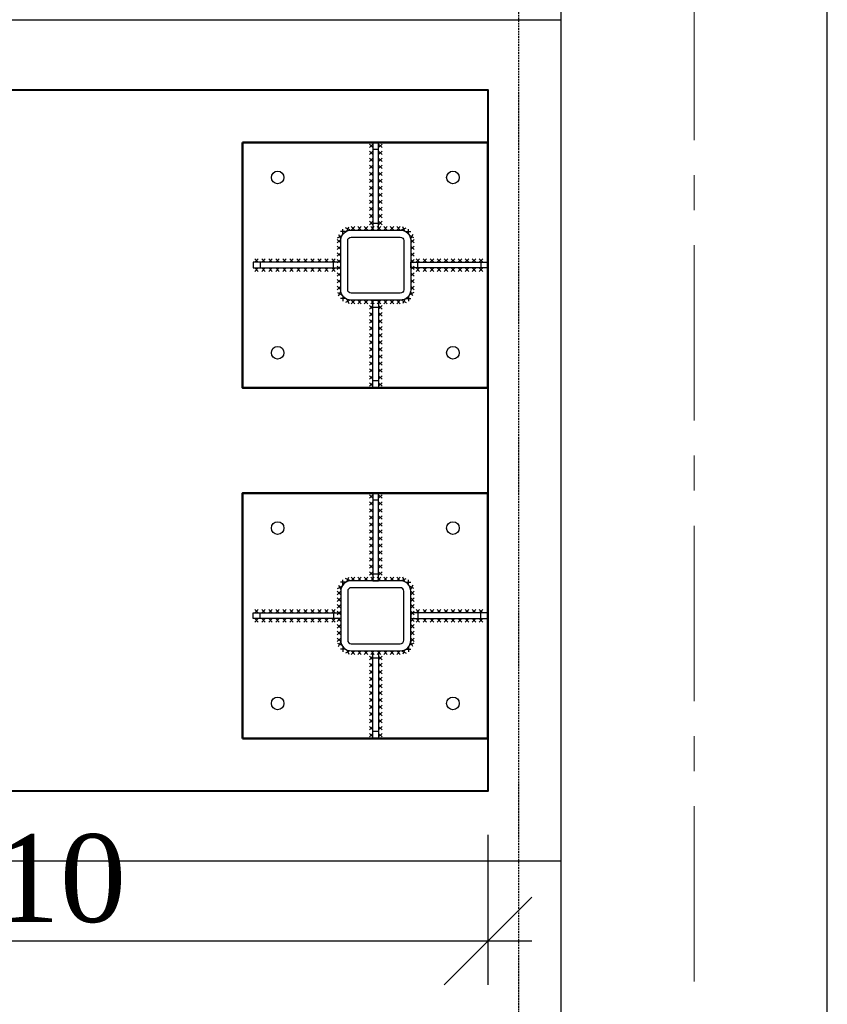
# Model space of a CAD drawing. Header units: millimetres. Extents: x 2063114 to 14983986, y -126020516 to 213791.
# Tile 151 of 256: x 2326817 to 2329122, y -1476746 to -1473938. Entities that reach past the tile are written whole.
import ezdxf

# ---------------------------------------------------------------- set-up
doc = ezdxf.new("R2010")
doc.units = ezdxf.units.MM
doc.linetypes.add('CENTERX2', pattern=[4, 2.5, -0.5, 0.5, -0.5])
doc.linetypes.add('DASHEDX2', pattern=[38.1, 25.4, -12.7])
doc.layers.get('Defpoints').update_dxf_attribs({"color": 6, "lineweight": 35})
doc.layers.add('АСО-оси', color=24, linetype='CENTERX2', lineweight=20)
doc.layers.add('Фундамент', color=7, linetype='Continuous', lineweight=30)
doc.layers.add('Размеры', color=28, linetype='Continuous')
doc.styles.add('GENERATED_STYLE_5', font='times.ttf')
doc.dimstyles.new('50', dxfattribs={"dimtxt": 250, "dimasz": 250, "dimexe": 125, "dimexo": 125, "dimgap": 50, "dimtad": 1, "dimdec": 0, "dimlfac": 0.5, "dimtxsty": 'GENERATED_STYLE_5', "dimblk": 'OBLIQUE', "dimcen": 250, "dimdle": 125, "dimadec": 0, "dimazin": 0, "dimtfac": 1, "dimtdec": 0, "dimtmove": 0, "dimatfit": 3, "dimldrblk": 'OPEN90', "dimfxl": 1, "dimarcsym": 0})

# ---------------------------------------------------------------- blocks, each defined once
blk = doc.blocks.new('_Oblique')
at = {"color": 0, "linetype": 'ByBlock', "lineweight": -2}
blk.add_line((-0.5, -0.5), (0.5, 0.5), dxfattribs=at)
blk = doc.blocks.new('*D928')
at = {"color": 0, "lineweight": -2, "transparency": 16777216}
for p, q in [((2325333.2, -1476262.8), (2325333.2, -1476690.2)), ((2328153.2, -1476262.8), (2328153.2, -1476690.2)), ((2325208.2, -1476565.2), (2328278.2, -1476565.2))]:
    blk.add_line(p, q, dxfattribs=at)
at = {"layer": 'Defpoints', "color": 0, "lineweight": 30, "transparency": 16777216}
for p in [(2325333.2, -1476137.8), (2328153.2, -1476137.8), (2328153.2, -1476565.2)]:
    blk.add_point(p, dxfattribs=at)
at = {"color": 0, "lineweight": -2, "transparency": 16777216, "xscale": 250, "yscale": 250, "zscale": 250, "rotation": 180}
blk.add_blockref('_Oblique', (2325333.2, -1476565.2), dxfattribs=at)
at = {"color": 0, "lineweight": -2, "transparency": 16777216, "xscale": 250, "yscale": 250, "zscale": 250}
blk.add_blockref('_Oblique', (2328153.2, -1476565.2), dxfattribs=at)
at = {"color": 0, "transparency": 16777216, "insert": (2326743.2, -1476388), "char_height": 250, "attachment_point": 5, "style": 'GENERATED_STYLE_5'}
blk.add_mtext('1410', dxfattribs=at)
blk = doc.blocks.new('_Open90')
at = {"color": 0, "linetype": 'ByBlock', "lineweight": -2}
for p, q in [((-0.5, 0.5), (0, 0)), ((0, 0), (-1, 0)), ((0, 0), (-0.5, -0.5))]:
    blk.add_line(p, q, dxfattribs=at)

msp = doc.modelspace()

# ---------------------------------------------------------------- linework, layer by layer
at = {"lineweight": 30}
for p, q in [((2327825.08038, -1474302.44428), (2327815.08038, -1474292.44428)), ((2327825.08038, -1474292.44428), (2327815.08038, -1474302.44428)), ((2327841.08038, -1474302.44428), (2327851.08038, -1474292.44428)), ((2327841.08038, -1474292.44428), (2327851.08038, -1474302.44428)), ((2327825.08038, -1474322.44428), (2327815.08038, -1474312.44428)), ((2327825.08038, -1474312.44428), (2327815.08038, -1474322.44428)), ((2327825.08038, -1474342.44428), (2327815.08038, -1474332.44428)), ((2327825.08038, -1474332.44428), (2327815.08038, -1474342.44428)), ((2327841.08038, -1474322.44428), (2327851.08038, -1474312.44428)), ((2327841.08038, -1474312.44428), (2327851.08038, -1474322.44428)), ((2327841.08038, -1474342.44428), (2327851.08038, -1474332.44428)), ((2327841.08038, -1474332.44428), (2327851.08038, -1474342.44428)), ((2327825.08038, -1474362.44428), (2327815.08038, -1474352.44428)), ((2327825.08038, -1474352.44428), (2327815.08038, -1474362.44428)), ((2327841.08038, -1474362.44428), (2327851.08038, -1474352.44428)), ((2327841.08038, -1474352.44428), (2327851.08038, -1474362.44428)), ((2327825.08038, -1474382.44428), (2327815.08038, -1474372.44428)), ((2327825.08038, -1474372.44428), (2327815.08038, -1474382.44428)), ((2327841.08038, -1474382.44428), (2327851.08038, -1474372.44428)), ((2327841.08038, -1474372.44428), (2327851.08038, -1474382.44428)), ((2327825.08038, -1474402.44428), (2327815.08038, -1474392.44428)), ((2327825.08038, -1474392.44428), (2327815.08038, -1474402.44428)), ((2327825.08038, -1474422.44428), (2327815.08038, -1474412.44428)), ((2327825.08038, -1474412.44428), (2327815.08038, -1474422.44428)), ((2327841.08038, -1474402.44428), (2327851.08038, -1474392.44428)), ((2327841.08038, -1474392.44428), (2327851.08038, -1474402.44428)), ((2327841.08038, -1474422.44428), (2327851.08038, -1474412.44428)), ((2327841.08038, -1474412.44428), (2327851.08038, -1474422.44428)), ((2327825.08038, -1474442.44428), (2327815.08038, -1474432.44428)), ((2327825.08038, -1474432.44428), (2327815.08038, -1474442.44428)), ((2327841.08038, -1474442.44428), (2327851.08038, -1474432.44428)), ((2327841.08038, -1474432.44428), (2327851.08038, -1474442.44428)), ((2327825.08038, -1474462.44428), (2327815.08038, -1474452.44428)), ((2327825.08038, -1474452.44428), (2327815.08038, -1474462.44428)), ((2327825.08038, -1474482.44428), (2327815.08038, -1474472.44428)), ((2327825.08038, -1474472.44428), (2327815.08038, -1474482.44428)), ((2327841.08038, -1474462.44428), (2327851.08038, -1474452.44428)), ((2327841.08038, -1474452.44428), (2327851.08038, -1474462.44428)), ((2327841.08038, -1474482.44428), (2327851.08038, -1474472.44428)), ((2327841.08038, -1474472.44428), (2327851.08038, -1474482.44428)), ((2327825.08038, -1474502.44428), (2327815.08038, -1474492.44428)), ((2327825.08038, -1474492.44428), (2327815.08038, -1474502.44428)), ((2327841.08038, -1474502.44428), (2327851.08038, -1474492.44428)), ((2327841.08038, -1474492.44428), (2327851.08038, -1474502.44428)), ((2327750.20183, -1474540.97145), (2327756.03745, -1474528.08947)), ((2327763.08038, -1474537.79717), (2327773.08038, -1474527.79717)), ((2327773.08038, -1474537.79717), (2327763.08038, -1474527.79717)), ((2327781.65181, -1474537.79717), (2327791.65181, -1474527.79717)), ((2327791.65181, -1474537.79717), (2327781.65181, -1474527.79717)), ((2327800.22324, -1474537.79717), (2327810.22324, -1474527.79717)), ((2327810.22324, -1474537.79717), (2327800.22324, -1474527.79717)), ((2327825.08038, -1474522.44428), (2327815.08038, -1474512.44428)), ((2327825.08038, -1474512.44428), (2327815.08038, -1474522.44428)), ((2327818.79467, -1474537.79717), (2327828.79467, -1474527.79717)), ((2327828.79467, -1474537.79717), (2327818.79467, -1474527.79717)), ((2327837.36609, -1474537.79717), (2327847.36609, -1474527.79717)), ((2327847.36609, -1474537.79717), (2327837.36609, -1474527.79717)), ((2327841.08038, -1474522.44428), (2327851.08038, -1474512.44428)), ((2327841.08038, -1474512.44428), (2327851.08038, -1474522.44428)), ((2327855.93752, -1474537.79717), (2327865.93752, -1474527.79717)), ((2327865.93752, -1474537.79717), (2327855.93752, -1474527.79717)), ((2327874.50895, -1474537.79717), (2327884.50895, -1474527.79717)), ((2327884.50895, -1474537.79717), (2327874.50895, -1474527.79717)), ((2327893.08038, -1474537.79717), (2327903.08038, -1474527.79717)), ((2327903.08038, -1474537.79717), (2327893.08038, -1474527.79717)), ((2327915.95893, -1474540.97145), (2327910.12331, -1474528.08947)), ((2327723.94436, -1474560.02866), (2327736.49526, -1474553.51138)), ((2327726.96117, -1474550.49457), (2327733.47845, -1474563.04547)), ((2327746.56259, -1474542.19056), (2327732.42046, -1474542.19056)), ((2327739.49153, -1474549.26163), (2327739.49153, -1474535.1195)), ((2327759.56063, -1474537.44827), (2327746.67865, -1474531.61265)), ((2327906.60013, -1474537.44827), (2327919.48211, -1474531.61265)), ((2327919.59817, -1474542.19056), (2327933.7403, -1474542.19056)), ((2327926.66923, -1474549.26163), (2327926.66923, -1474535.1195)), ((2327942.2164, -1474560.02866), (2327929.6655, -1474553.51138)), ((2327939.19959, -1474550.49457), (2327932.68231, -1474563.04547)), ((2327733.24864, -1474583.44862), (2327723.23512, -1474593.43508)), ((2327733.23511, -1474593.44861), (2327723.24865, -1474583.43509)), ((2327733.27443, -1474564.39053), (2327723.26091, -1474574.37699)), ((2327733.2609, -1474574.39052), (2327723.27444, -1474564.377)), ((2327932.88633, -1474564.39053), (2327942.89985, -1474574.37699)), ((2327932.89986, -1474574.39052), (2327942.88632, -1474564.377)), ((2327932.91212, -1474583.44862), (2327942.92564, -1474593.43508)), ((2327932.92565, -1474593.44861), (2327942.91211, -1474583.43509)), ((2327733.22285, -1474602.50671), (2327723.20933, -1474612.49317)), ((2327733.20932, -1474612.5067), (2327723.22286, -1474602.49318)), ((2327932.93791, -1474602.50671), (2327942.95143, -1474612.49317)), ((2327932.95144, -1474612.5067), (2327942.9379, -1474602.49318)), ((2327497.7275, -1474629.79717), (2327487.7275, -1474619.79717)), ((2327487.7275, -1474629.79717), (2327497.7275, -1474619.79717)), ((2327517.7275, -1474629.79717), (2327507.7275, -1474619.79717)), ((2327507.7275, -1474629.79717), (2327517.7275, -1474619.79717)), ((2327537.7275, -1474629.79717), (2327527.7275, -1474619.79717)), ((2327527.7275, -1474629.79717), (2327537.7275, -1474619.79717)), ((2327557.7275, -1474629.79717), (2327547.7275, -1474619.79717)), ((2327547.7275, -1474629.79717), (2327557.7275, -1474619.79717)), ((2327577.7275, -1474629.79717), (2327567.7275, -1474619.79717)), ((2327567.7275, -1474629.79717), (2327577.7275, -1474619.79717)), ((2327597.7275, -1474629.79717), (2327587.7275, -1474619.79717)), ((2327587.7275, -1474629.79717), (2327597.7275, -1474619.79717)), ((2327617.7275, -1474629.79717), (2327607.7275, -1474619.79717)), ((2327607.7275, -1474629.79717), (2327617.7275, -1474619.79717)), ((2327637.7275, -1474629.79717), (2327627.7275, -1474619.79717)), ((2327627.7275, -1474629.79717), (2327637.7275, -1474619.79717)), ((2327657.7275, -1474629.79717), (2327647.7275, -1474619.79717)), ((2327647.7275, -1474629.79717), (2327657.7275, -1474619.79717)), ((2327677.7275, -1474629.79717), (2327667.7275, -1474619.79717)), ((2327667.7275, -1474629.79717), (2327677.7275, -1474619.79717)), ((2327697.7275, -1474629.79717), (2327687.7275, -1474619.79717)), ((2327687.7275, -1474629.79717), (2327697.7275, -1474619.79717)), ((2327717.7275, -1474629.79717), (2327707.7275, -1474619.79717)), ((2327707.7275, -1474629.79717), (2327717.7275, -1474619.79717)), ((2327733.17128, -1474640.6229), (2327723.15775, -1474650.60936)), ((2327733.15774, -1474650.62289), (2327723.17128, -1474640.60937)), ((2327733.19706, -1474621.5648), (2327723.18354, -1474631.55126)), ((2327733.18353, -1474631.5648), (2327723.19707, -1474621.55127)), ((2327932.9637, -1474621.5648), (2327942.97722, -1474631.55126)), ((2327932.97723, -1474631.5648), (2327942.96369, -1474621.55127)), ((2327932.98948, -1474640.6229), (2327943.00301, -1474650.60936)), ((2327933.00302, -1474650.62289), (2327942.98948, -1474640.60937)), ((2327948.43326, -1474629.79717), (2327958.43326, -1474619.79717)), ((2327958.43326, -1474629.79717), (2327948.43326, -1474619.79717)), ((2327968.43326, -1474629.79717), (2327978.43326, -1474619.79717)), ((2327978.43326, -1474629.79717), (2327968.43326, -1474619.79717)), ((2327988.43326, -1474629.79717), (2327998.43326, -1474619.79717)), ((2327998.43326, -1474629.79717), (2327988.43326, -1474619.79717)), ((2328008.43326, -1474629.79717), (2328018.43326, -1474619.79717)), ((2328018.43326, -1474629.79717), (2328008.43326, -1474619.79717)), ((2328028.43326, -1474629.79717), (2328038.43326, -1474619.79717)), ((2328038.43326, -1474629.79717), (2328028.43326, -1474619.79717)), ((2328048.43326, -1474629.79717), (2328058.43326, -1474619.79717)), ((2328058.43326, -1474629.79717), (2328048.43326, -1474619.79717)), ((2328068.43326, -1474629.79717), (2328078.43326, -1474619.79717)), ((2328078.43326, -1474629.79717), (2328068.43326, -1474619.79717)), ((2328088.43326, -1474629.79717), (2328098.43326, -1474619.79717)), ((2328098.43326, -1474629.79717), (2328088.43326, -1474619.79717)), ((2328108.43326, -1474629.79717), (2328118.43326, -1474619.79717)), ((2328118.43326, -1474629.79717), (2328108.43326, -1474619.79717)), ((2328128.43326, -1474629.79717), (2328138.43326, -1474619.79717)), ((2328138.43326, -1474629.79717), (2328128.43326, -1474619.79717)), ((2327497.7275, -1474645.79717), (2327487.7275, -1474655.79717)), ((2327487.7275, -1474645.79717), (2327497.7275, -1474655.79717)), ((2327517.7275, -1474645.79717), (2327507.7275, -1474655.79717)), ((2327507.7275, -1474645.79717), (2327517.7275, -1474655.79717)), ((2327537.7275, -1474645.79717), (2327527.7275, -1474655.79717)), ((2327527.7275, -1474645.79717), (2327537.7275, -1474655.79717)), ((2327557.7275, -1474645.79717), (2327547.7275, -1474655.79717)), ((2327547.7275, -1474645.79717), (2327557.7275, -1474655.79717)), ((2327577.7275, -1474645.79717), (2327567.7275, -1474655.79717)), ((2327567.7275, -1474645.79717), (2327577.7275, -1474655.79717)), ((2327597.7275, -1474645.79717), (2327587.7275, -1474655.79717)), ((2327587.7275, -1474645.79717), (2327597.7275, -1474655.79717)), ((2327617.7275, -1474645.79717), (2327607.7275, -1474655.79717)), ((2327607.7275, -1474645.79717), (2327617.7275, -1474655.79717)), ((2327637.7275, -1474645.79717), (2327627.7275, -1474655.79717)), ((2327627.7275, -1474645.79717), (2327637.7275, -1474655.79717)), ((2327657.7275, -1474645.79717), (2327647.7275, -1474655.79717)), ((2327647.7275, -1474645.79717), (2327657.7275, -1474655.79717)), ((2327677.7275, -1474645.79717), (2327667.7275, -1474655.79717)), ((2327667.7275, -1474645.79717), (2327677.7275, -1474655.79717)), ((2327697.7275, -1474645.79717), (2327687.7275, -1474655.79717)), ((2327687.7275, -1474645.79717), (2327697.7275, -1474655.79717)), ((2327717.7275, -1474645.79717), (2327707.7275, -1474655.79717)), ((2327707.7275, -1474645.79717), (2327717.7275, -1474655.79717)), ((2327733.14549, -1474659.68099), (2327723.13197, -1474669.66745)), ((2327733.13196, -1474669.68098), (2327723.1455, -1474659.66746)), ((2327933.01527, -1474659.68099), (2327943.02879, -1474669.66745)), ((2327933.0288, -1474669.68098), (2327943.01526, -1474659.66746)), ((2327948.43326, -1474645.79717), (2327958.43326, -1474655.79717)), ((2327958.43326, -1474645.79717), (2327948.43326, -1474655.79717)), ((2327968.43326, -1474645.79717), (2327978.43326, -1474655.79717)), ((2327978.43326, -1474645.79717), (2327968.43326, -1474655.79717)), ((2327988.43326, -1474645.79717), (2327998.43326, -1474655.79717)), ((2327998.43326, -1474645.79717), (2327988.43326, -1474655.79717)), ((2328008.43326, -1474645.79717), (2328018.43326, -1474655.79717)), ((2328018.43326, -1474645.79717), (2328008.43326, -1474655.79717)), ((2328028.43326, -1474645.79717), (2328038.43326, -1474655.79717)), ((2328038.43326, -1474645.79717), (2328028.43326, -1474655.79717)), ((2328048.43326, -1474645.79717), (2328058.43326, -1474655.79717)), ((2328058.43326, -1474645.79717), (2328048.43326, -1474655.79717)), ((2328068.43326, -1474645.79717), (2328078.43326, -1474655.79717)), ((2328078.43326, -1474645.79717), (2328068.43326, -1474655.79717)), ((2328088.43326, -1474645.79717), (2328098.43326, -1474655.79717)), ((2328098.43326, -1474645.79717), (2328088.43326, -1474655.79717)), ((2328108.43326, -1474645.79717), (2328118.43326, -1474655.79717)), ((2328118.43326, -1474645.79717), (2328108.43326, -1474655.79717)), ((2328128.43326, -1474645.79717), (2328138.43326, -1474655.79717)), ((2328138.43326, -1474645.79717), (2328128.43326, -1474655.79717)), ((2327733.09391, -1474697.79717), (2327723.08039, -1474707.78363)), ((2327733.08038, -1474707.79717), (2327723.09392, -1474697.78364)), ((2327733.1197, -1474678.73908), (2327723.10618, -1474688.72554)), ((2327733.10617, -1474688.73907), (2327723.11971, -1474678.72555)), ((2327933.04106, -1474678.73908), (2327943.05458, -1474688.72554)), ((2327933.05459, -1474688.73907), (2327943.04105, -1474678.72555)), ((2327933.06685, -1474697.79717), (2327943.08037, -1474707.78363)), ((2327933.08038, -1474707.79717), (2327943.06684, -1474697.78364)), ((2327723.94436, -1474715.56567), (2327736.49526, -1474722.08296)), ((2327726.96117, -1474725.09976), (2327733.47845, -1474712.54887)), ((2327942.2164, -1474715.56567), (2327929.6655, -1474722.08296)), ((2327939.19959, -1474725.09976), (2327932.68231, -1474712.54887)), ((2327746.56259, -1474733.40377), (2327732.42046, -1474733.40377)), ((2327739.49153, -1474726.3327), (2327739.49153, -1474740.47484)), ((2327759.56063, -1474738.14606), (2327746.67865, -1474743.98168)), ((2327750.20183, -1474734.62288), (2327756.03745, -1474747.50486)), ((2327763.08038, -1474737.79717), (2327773.08038, -1474747.79717)), ((2327773.08038, -1474737.79717), (2327763.08038, -1474747.79717)), ((2327781.65181, -1474737.79717), (2327791.65181, -1474747.79717)), ((2327791.65181, -1474737.79717), (2327781.65181, -1474747.79717)), ((2327800.22324, -1474737.79717), (2327810.22324, -1474747.79717)), ((2327810.22324, -1474737.79717), (2327800.22324, -1474747.79717)), ((2327825.08038, -1474753.15005), (2327815.08038, -1474763.15005)), ((2327825.08038, -1474763.15005), (2327815.08038, -1474753.15005)), ((2327818.79467, -1474737.79717), (2327828.79467, -1474747.79717)), ((2327828.79467, -1474737.79717), (2327818.79467, -1474747.79717)), ((2327837.36609, -1474737.79717), (2327847.36609, -1474747.79717)), ((2327847.36609, -1474737.79717), (2327837.36609, -1474747.79717)), ((2327841.08038, -1474753.15005), (2327851.08038, -1474763.15005)), ((2327841.08038, -1474763.15005), (2327851.08038, -1474753.15005)), ((2327855.93752, -1474737.79717), (2327865.93752, -1474747.79717)), ((2327865.93752, -1474737.79717), (2327855.93752, -1474747.79717)), ((2327874.50895, -1474737.79717), (2327884.50895, -1474747.79717)), ((2327884.50895, -1474737.79717), (2327874.50895, -1474747.79717)), ((2327893.08038, -1474737.79717), (2327903.08038, -1474747.79717)), ((2327903.08038, -1474737.79717), (2327893.08038, -1474747.79717)), ((2327906.60013, -1474738.14606), (2327919.48211, -1474743.98168)), ((2327915.95893, -1474734.62288), (2327910.12331, -1474747.50486)), ((2327919.59817, -1474733.40377), (2327933.7403, -1474733.40377)), ((2327926.66923, -1474726.3327), (2327926.66923, -1474740.47484)), ((2327825.08038, -1474773.15005), (2327815.08038, -1474783.15005)), ((2327825.08038, -1474783.15005), (2327815.08038, -1474773.15005)), ((2327841.08038, -1474773.15005), (2327851.08038, -1474783.15005)), ((2327841.08038, -1474783.15005), (2327851.08038, -1474773.15005)), ((2327825.08038, -1474793.15005), (2327815.08038, -1474803.15005)), ((2327825.08038, -1474803.15005), (2327815.08038, -1474793.15005)), ((2327841.08038, -1474793.15005), (2327851.08038, -1474803.15005)), ((2327841.08038, -1474803.15005), (2327851.08038, -1474793.15005)), ((2327825.08038, -1474813.15005), (2327815.08038, -1474823.15005)), ((2327825.08038, -1474823.15005), (2327815.08038, -1474813.15005)), ((2327825.08038, -1474833.15005), (2327815.08038, -1474843.15005)), ((2327825.08038, -1474843.15005), (2327815.08038, -1474833.15005)), ((2327841.08038, -1474813.15005), (2327851.08038, -1474823.15005)), ((2327841.08038, -1474823.15005), (2327851.08038, -1474813.15005)), ((2327841.08038, -1474833.15005), (2327851.08038, -1474843.15005)), ((2327841.08038, -1474843.15005), (2327851.08038, -1474833.15005)), ((2327825.08038, -1474853.15005), (2327815.08038, -1474863.15005)), ((2327825.08038, -1474863.15005), (2327815.08038, -1474853.15005)), ((2327841.08038, -1474853.15005), (2327851.08038, -1474863.15005)), ((2327841.08038, -1474863.15005), (2327851.08038, -1474853.15005)), ((2327825.08038, -1474873.15005), (2327815.08038, -1474883.15005)), ((2327825.08038, -1474883.15005), (2327815.08038, -1474873.15005)), ((2327825.08038, -1474893.15005), (2327815.08038, -1474903.15005)), ((2327825.08038, -1474903.15005), (2327815.08038, -1474893.15005)), ((2327841.08038, -1474873.15005), (2327851.08038, -1474883.15005)), ((2327841.08038, -1474883.15005), (2327851.08038, -1474873.15005)), ((2327841.08038, -1474893.15005), (2327851.08038, -1474903.15005)), ((2327841.08038, -1474903.15005), (2327851.08038, -1474893.15005)), ((2327825.08038, -1474913.15005), (2327815.08038, -1474923.15005)), ((2327825.08038, -1474923.15005), (2327815.08038, -1474913.15005)), ((2327841.08038, -1474913.15005), (2327851.08038, -1474923.15005)), ((2327841.08038, -1474923.15005), (2327851.08038, -1474913.15005)), ((2327825.08038, -1474933.15005), (2327815.08038, -1474943.15005)), ((2327825.08038, -1474943.15005), (2327815.08038, -1474933.15005)), ((2327841.08038, -1474933.15005), (2327851.08038, -1474943.15005)), ((2327841.08038, -1474943.15005), (2327851.08038, -1474933.15005)), ((2327825.08038, -1474953.15005), (2327815.08038, -1474963.15005)), ((2327825.08038, -1474963.15005), (2327815.08038, -1474953.15005)), ((2327825.08038, -1474973.15005), (2327815.08038, -1474983.15005)), ((2327825.08038, -1474983.15005), (2327815.08038, -1474973.15005)), ((2327841.08038, -1474953.15005), (2327851.08038, -1474963.15005)), ((2327841.08038, -1474963.15005), (2327851.08038, -1474953.15005)), ((2327841.08038, -1474973.15005), (2327851.08038, -1474983.15005)), ((2327841.08038, -1474983.15005), (2327851.08038, -1474973.15005)), ((2327825.08038, -1475302.44393), (2327815.08038, -1475292.44393)), ((2327825.08038, -1475292.44393), (2327815.08038, -1475302.44393)), ((2327825.08038, -1475322.44393), (2327815.08038, -1475312.44393)), ((2327825.08038, -1475312.44393), (2327815.08038, -1475322.44393)), ((2327841.08038, -1475302.44393), (2327851.08038, -1475292.44393)), ((2327841.08038, -1475292.44393), (2327851.08038, -1475302.44393)), ((2327841.08038, -1475322.44393), (2327851.08038, -1475312.44393)), ((2327841.08038, -1475312.44393), (2327851.08038, -1475322.44393)), ((2327825.08038, -1475342.44393), (2327815.08038, -1475332.44393)), ((2327825.08038, -1475332.44393), (2327815.08038, -1475342.44393)), ((2327841.08038, -1475342.44393), (2327851.08038, -1475332.44393)), ((2327841.08038, -1475332.44393), (2327851.08038, -1475342.44393)), ((2327825.08038, -1475362.44393), (2327815.08038, -1475352.44393)), ((2327825.08038, -1475352.44393), (2327815.08038, -1475362.44393)), ((2327841.08038, -1475362.44393), (2327851.08038, -1475352.44393)), ((2327841.08038, -1475352.44393), (2327851.08038, -1475362.44393)), ((2327825.08038, -1475382.44393), (2327815.08038, -1475372.44393)), ((2327825.08038, -1475372.44393), (2327815.08038, -1475382.44393)), ((2327825.08038, -1475402.44393), (2327815.08038, -1475392.44393)), ((2327825.08038, -1475392.44393), (2327815.08038, -1475402.44393)), ((2327841.08038, -1475382.44393), (2327851.08038, -1475372.44393)), ((2327841.08038, -1475372.44393), (2327851.08038, -1475382.44393)), ((2327841.08038, -1475402.44393), (2327851.08038, -1475392.44393)), ((2327841.08038, -1475392.44393), (2327851.08038, -1475402.44393)), ((2327825.08038, -1475422.44393), (2327815.08038, -1475412.44393)), ((2327825.08038, -1475412.44393), (2327815.08038, -1475422.44393)), ((2327841.08038, -1475422.44393), (2327851.08038, -1475412.44393)), ((2327841.08038, -1475412.44393), (2327851.08038, -1475422.44393)), ((2327825.08038, -1475442.44393), (2327815.08038, -1475432.44393)), ((2327825.08038, -1475432.44393), (2327815.08038, -1475442.44393)), ((2327825.08038, -1475462.44393), (2327815.08038, -1475452.44393)), ((2327825.08038, -1475452.44393), (2327815.08038, -1475462.44393)), ((2327841.08038, -1475442.44393), (2327851.08038, -1475432.44393)), ((2327841.08038, -1475432.44393), (2327851.08038, -1475442.44393)), ((2327841.08038, -1475462.44393), (2327851.08038, -1475452.44393)), ((2327841.08038, -1475452.44393), (2327851.08038, -1475462.44393)), ((2327825.08038, -1475482.44393), (2327815.08038, -1475472.44393)), ((2327825.08038, -1475472.44393), (2327815.08038, -1475482.44393)), ((2327841.08038, -1475482.44393), (2327851.08038, -1475472.44393)), ((2327841.08038, -1475472.44393), (2327851.08038, -1475482.44393)), ((2327825.08038, -1475502.44393), (2327815.08038, -1475492.44393)), ((2327825.08038, -1475492.44393), (2327815.08038, -1475502.44393)), ((2327841.08038, -1475502.44393), (2327851.08038, -1475492.44393)), ((2327841.08038, -1475492.44393), (2327851.08038, -1475502.44393)), ((2327739.49153, -1475549.26128), (2327739.49153, -1475535.11914)), ((2327759.56063, -1475537.44792), (2327746.67865, -1475531.6123)), ((2327750.20183, -1475540.9711), (2327756.03745, -1475528.08911)), ((2327763.08038, -1475537.79681), (2327773.08038, -1475527.79681)), ((2327773.08038, -1475537.79681), (2327763.08038, -1475527.79681)), ((2327781.65181, -1475537.79681), (2327791.65181, -1475527.79681)), ((2327791.65181, -1475537.79681), (2327781.65181, -1475527.79681)), ((2327800.22324, -1475537.79681), (2327810.22324, -1475527.79681)), ((2327810.22324, -1475537.79681), (2327800.22324, -1475527.79681)), ((2327825.08038, -1475522.44393), (2327815.08038, -1475512.44393)), ((2327825.08038, -1475512.44393), (2327815.08038, -1475522.44393)), ((2327818.79467, -1475537.79681), (2327828.79467, -1475527.79681)), ((2327828.79467, -1475537.79681), (2327818.79467, -1475527.79681)), ((2327837.36609, -1475537.79681), (2327847.36609, -1475527.79681)), ((2327847.36609, -1475537.79681), (2327837.36609, -1475527.79681)), ((2327841.08038, -1475522.44393), (2327851.08038, -1475512.44393)), ((2327841.08038, -1475512.44393), (2327851.08038, -1475522.44393)), ((2327855.93752, -1475537.79681), (2327865.93752, -1475527.79681)), ((2327865.93752, -1475537.79681), (2327855.93752, -1475527.79681)), ((2327874.50895, -1475537.79681), (2327884.50895, -1475527.79681)), ((2327884.50895, -1475537.79681), (2327874.50895, -1475527.79681)), ((2327893.08038, -1475537.79681), (2327903.08038, -1475527.79681)), ((2327903.08038, -1475537.79681), (2327893.08038, -1475527.79681)), ((2327906.60013, -1475537.44792), (2327919.48211, -1475531.6123)), ((2327915.95893, -1475540.9711), (2327910.12331, -1475528.08911)), ((2327926.66923, -1475549.26128), (2327926.66923, -1475535.11914)), ((2327733.09391, -1475577.7968), (2327723.08039, -1475567.81034)), ((2327733.08038, -1475567.79681), (2327723.09392, -1475577.81033)), ((2327723.94436, -1475560.0283), (2327736.49526, -1475553.51102)), ((2327726.96117, -1475550.49421), (2327733.47845, -1475563.04511)), ((2327746.56259, -1475542.19021), (2327732.42046, -1475542.19021)), ((2327919.59817, -1475542.19021), (2327933.7403, -1475542.19021)), ((2327942.2164, -1475560.0283), (2327929.6655, -1475553.51102)), ((2327939.19959, -1475550.49421), (2327932.68231, -1475563.04511)), ((2327933.06685, -1475577.7968), (2327943.08037, -1475567.81034)), ((2327933.08038, -1475567.79681), (2327943.06684, -1475577.81033)), ((2327733.1197, -1475596.85489), (2327723.10618, -1475586.86844)), ((2327733.10617, -1475586.8549), (2327723.11971, -1475596.86843)), ((2327933.04106, -1475596.85489), (2327943.05458, -1475586.86844)), ((2327933.05459, -1475586.8549), (2327943.04105, -1475596.86843)), ((2327497.7275, -1475629.79681), (2327487.7275, -1475619.79681)), ((2327487.7275, -1475629.79681), (2327497.7275, -1475619.79681)), ((2327517.7275, -1475629.79681), (2327507.7275, -1475619.79681)), ((2327507.7275, -1475629.79681), (2327517.7275, -1475619.79681)), ((2327537.7275, -1475629.79681), (2327527.7275, -1475619.79681)), ((2327527.7275, -1475629.79681), (2327537.7275, -1475619.79681)), ((2327557.7275, -1475629.79681), (2327547.7275, -1475619.79681)), ((2327547.7275, -1475629.79681), (2327557.7275, -1475619.79681)), ((2327577.7275, -1475629.79681), (2327567.7275, -1475619.79681)), ((2327567.7275, -1475629.79681), (2327577.7275, -1475619.79681)), ((2327597.7275, -1475629.79681), (2327587.7275, -1475619.79681)), ((2327587.7275, -1475629.79681), (2327597.7275, -1475619.79681)), ((2327617.7275, -1475629.79681), (2327607.7275, -1475619.79681)), ((2327607.7275, -1475629.79681), (2327617.7275, -1475619.79681)), ((2327637.7275, -1475629.79681), (2327627.7275, -1475619.79681)), ((2327627.7275, -1475629.79681), (2327637.7275, -1475619.79681)), ((2327657.7275, -1475629.79681), (2327647.7275, -1475619.79681)), ((2327647.7275, -1475629.79681), (2327657.7275, -1475619.79681)), ((2327677.7275, -1475629.79681), (2327667.7275, -1475619.79681)), ((2327667.7275, -1475629.79681), (2327677.7275, -1475619.79681)), ((2327697.7275, -1475629.79681), (2327687.7275, -1475619.79681)), ((2327687.7275, -1475629.79681), (2327697.7275, -1475619.79681)), ((2327717.7275, -1475629.79681), (2327707.7275, -1475619.79681)), ((2327707.7275, -1475629.79681), (2327717.7275, -1475619.79681)), ((2327733.14549, -1475615.91299), (2327723.13197, -1475605.92653)), ((2327733.13196, -1475605.913), (2327723.1455, -1475615.92652)), ((2327933.01527, -1475615.91299), (2327943.02879, -1475605.92653)), ((2327933.0288, -1475605.913), (2327943.01526, -1475615.92652)), ((2327948.43326, -1475629.79681), (2327958.43326, -1475619.79681)), ((2327958.43326, -1475629.79681), (2327948.43326, -1475619.79681)), ((2327968.43326, -1475629.79681), (2327978.43326, -1475619.79681)), ((2327978.43326, -1475629.79681), (2327968.43326, -1475619.79681)), ((2327988.43326, -1475629.79681), (2327998.43326, -1475619.79681)), ((2327998.43326, -1475629.79681), (2327988.43326, -1475619.79681)), ((2328008.43326, -1475629.79681), (2328018.43326, -1475619.79681)), ((2328018.43326, -1475629.79681), (2328008.43326, -1475619.79681)), ((2328028.43326, -1475629.79681), (2328038.43326, -1475619.79681)), ((2328038.43326, -1475629.79681), (2328028.43326, -1475619.79681)), ((2328048.43326, -1475629.79681), (2328058.43326, -1475619.79681)), ((2328058.43326, -1475629.79681), (2328048.43326, -1475619.79681)), ((2328068.43326, -1475629.79681), (2328078.43326, -1475619.79681)), ((2328078.43326, -1475629.79681), (2328068.43326, -1475619.79681)), ((2328088.43326, -1475629.79681), (2328098.43326, -1475619.79681)), ((2328098.43326, -1475629.79681), (2328088.43326, -1475619.79681)), ((2328108.43326, -1475629.79681), (2328118.43326, -1475619.79681)), ((2328118.43326, -1475629.79681), (2328108.43326, -1475619.79681)), ((2328128.43326, -1475629.79681), (2328138.43326, -1475619.79681)), ((2328138.43326, -1475629.79681), (2328128.43326, -1475619.79681)), ((2327497.7275, -1475645.79681), (2327487.7275, -1475655.79681)), ((2327487.7275, -1475645.79681), (2327497.7275, -1475655.79681)), ((2327517.7275, -1475645.79681), (2327507.7275, -1475655.79681)), ((2327507.7275, -1475645.79681), (2327517.7275, -1475655.79681)), ((2327537.7275, -1475645.79681), (2327527.7275, -1475655.79681)), ((2327527.7275, -1475645.79681), (2327537.7275, -1475655.79681)), ((2327557.7275, -1475645.79681), (2327547.7275, -1475655.79681)), ((2327547.7275, -1475645.79681), (2327557.7275, -1475655.79681)), ((2327577.7275, -1475645.79681), (2327567.7275, -1475655.79681)), ((2327567.7275, -1475645.79681), (2327577.7275, -1475655.79681)), ((2327597.7275, -1475645.79681), (2327587.7275, -1475655.79681)), ((2327587.7275, -1475645.79681), (2327597.7275, -1475655.79681)), ((2327617.7275, -1475645.79681), (2327607.7275, -1475655.79681)), ((2327607.7275, -1475645.79681), (2327617.7275, -1475655.79681)), ((2327637.7275, -1475645.79681), (2327627.7275, -1475655.79681)), ((2327627.7275, -1475645.79681), (2327637.7275, -1475655.79681)), ((2327657.7275, -1475645.79681), (2327647.7275, -1475655.79681)), ((2327647.7275, -1475645.79681), (2327657.7275, -1475655.79681)), ((2327677.7275, -1475645.79681), (2327667.7275, -1475655.79681)), ((2327667.7275, -1475645.79681), (2327677.7275, -1475655.79681)), ((2327697.7275, -1475645.79681), (2327687.7275, -1475655.79681)), ((2327687.7275, -1475645.79681), (2327697.7275, -1475655.79681)), ((2327717.7275, -1475645.79681), (2327707.7275, -1475655.79681)), ((2327707.7275, -1475645.79681), (2327717.7275, -1475655.79681)), ((2327733.17128, -1475634.97108), (2327723.15775, -1475624.98462)), ((2327733.15774, -1475624.97109), (2327723.17128, -1475634.98461)), ((2327733.19706, -1475654.02917), (2327723.18354, -1475644.04271)), ((2327733.18353, -1475644.02918), (2327723.19707, -1475654.0427)), ((2327932.9637, -1475654.02917), (2327942.97722, -1475644.04271)), ((2327932.97723, -1475644.02918), (2327942.96369, -1475654.0427)), ((2327932.98948, -1475634.97108), (2327943.00301, -1475624.98462)), ((2327933.00302, -1475624.97109), (2327942.98948, -1475634.98461)), ((2327948.43326, -1475645.79681), (2327958.43326, -1475655.79681)), ((2327958.43326, -1475645.79681), (2327948.43326, -1475655.79681)), ((2327968.43326, -1475645.79681), (2327978.43326, -1475655.79681)), ((2327978.43326, -1475645.79681), (2327968.43326, -1475655.79681)), ((2327988.43326, -1475645.79681), (2327998.43326, -1475655.79681)), ((2327998.43326, -1475645.79681), (2327988.43326, -1475655.79681)), ((2328008.43326, -1475645.79681), (2328018.43326, -1475655.79681)), ((2328018.43326, -1475645.79681), (2328008.43326, -1475655.79681)), ((2328028.43326, -1475645.79681), (2328038.43326, -1475655.79681)), ((2328038.43326, -1475645.79681), (2328028.43326, -1475655.79681)), ((2328048.43326, -1475645.79681), (2328058.43326, -1475655.79681)), ((2328058.43326, -1475645.79681), (2328048.43326, -1475655.79681)), ((2328068.43326, -1475645.79681), (2328078.43326, -1475655.79681)), ((2328078.43326, -1475645.79681), (2328068.43326, -1475655.79681)), ((2328088.43326, -1475645.79681), (2328098.43326, -1475655.79681)), ((2328098.43326, -1475645.79681), (2328088.43326, -1475655.79681)), ((2328108.43326, -1475645.79681), (2328118.43326, -1475655.79681)), ((2328118.43326, -1475645.79681), (2328108.43326, -1475655.79681)), ((2328128.43326, -1475645.79681), (2328138.43326, -1475655.79681)), ((2328138.43326, -1475645.79681), (2328128.43326, -1475655.79681)), ((2327733.22285, -1475673.08726), (2327723.20933, -1475663.10081)), ((2327733.20932, -1475663.08727), (2327723.22286, -1475673.1008)), ((2327932.93791, -1475673.08726), (2327942.95143, -1475663.10081)), ((2327932.95144, -1475663.08727), (2327942.9379, -1475673.1008)), ((2327733.24864, -1475692.14536), (2327723.23512, -1475682.1589)), ((2327733.23511, -1475682.14537), (2327723.24865, -1475692.15889)), ((2327733.27443, -1475711.20345), (2327723.26091, -1475701.21699)), ((2327733.2609, -1475701.20346), (2327723.27444, -1475711.21698)), ((2327932.88633, -1475711.20345), (2327942.89985, -1475701.21699)), ((2327932.89986, -1475701.20346), (2327942.88632, -1475711.21698)), ((2327932.91212, -1475692.14536), (2327942.92564, -1475682.1589)), ((2327932.92565, -1475682.14537), (2327942.91211, -1475692.15889)), ((2327723.94436, -1475715.56532), (2327736.49526, -1475722.0826)), ((2327726.96117, -1475725.09941), (2327733.47845, -1475712.54851)), ((2327746.56259, -1475733.40341), (2327732.42046, -1475733.40341)), ((2327739.49153, -1475726.33235), (2327739.49153, -1475740.47448)), ((2327750.20183, -1475734.62252), (2327756.03745, -1475747.50451)), ((2327915.95893, -1475734.62252), (2327910.12331, -1475747.50451)), ((2327919.59817, -1475733.40341), (2327933.7403, -1475733.40341)), ((2327926.66923, -1475726.33235), (2327926.66923, -1475740.47448)), ((2327942.2164, -1475715.56532), (2327929.6655, -1475722.0826)), ((2327939.19959, -1475725.09941), (2327932.68231, -1475712.54851)), ((2327759.56063, -1475738.14571), (2327746.67865, -1475743.98133)), ((2327763.08038, -1475737.79681), (2327773.08038, -1475747.79681)), ((2327773.08038, -1475737.79681), (2327763.08038, -1475747.79681)), ((2327781.65181, -1475737.79681), (2327791.65181, -1475747.79681)), ((2327791.65181, -1475737.79681), (2327781.65181, -1475747.79681)), ((2327800.22324, -1475737.79681), (2327810.22324, -1475747.79681)), ((2327810.22324, -1475737.79681), (2327800.22324, -1475747.79681)), ((2327825.08038, -1475753.14969), (2327815.08038, -1475763.14969)), ((2327825.08038, -1475763.14969), (2327815.08038, -1475753.14969)), ((2327818.79467, -1475737.79681), (2327828.79467, -1475747.79681)), ((2327828.79467, -1475737.79681), (2327818.79467, -1475747.79681)), ((2327837.36609, -1475737.79681), (2327847.36609, -1475747.79681)), ((2327847.36609, -1475737.79681), (2327837.36609, -1475747.79681)), ((2327841.08038, -1475753.14969), (2327851.08038, -1475763.14969)), ((2327841.08038, -1475763.14969), (2327851.08038, -1475753.14969)), ((2327855.93752, -1475737.79681), (2327865.93752, -1475747.79681)), ((2327865.93752, -1475737.79681), (2327855.93752, -1475747.79681)), ((2327874.50895, -1475737.79681), (2327884.50895, -1475747.79681)), ((2327884.50895, -1475737.79681), (2327874.50895, -1475747.79681)), ((2327893.08038, -1475737.79681), (2327903.08038, -1475747.79681)), ((2327903.08038, -1475737.79681), (2327893.08038, -1475747.79681)), ((2327906.60013, -1475738.14571), (2327919.48211, -1475743.98133)), ((2327825.08038, -1475773.14969), (2327815.08038, -1475783.14969)), ((2327825.08038, -1475783.14969), (2327815.08038, -1475773.14969)), ((2327841.08038, -1475773.14969), (2327851.08038, -1475783.14969)), ((2327841.08038, -1475783.14969), (2327851.08038, -1475773.14969)), ((2327825.08038, -1475793.14969), (2327815.08038, -1475803.14969)), ((2327825.08038, -1475803.14969), (2327815.08038, -1475793.14969)), ((2327825.08038, -1475813.14969), (2327815.08038, -1475823.14969)), ((2327825.08038, -1475823.14969), (2327815.08038, -1475813.14969)), ((2327841.08038, -1475793.14969), (2327851.08038, -1475803.14969)), ((2327841.08038, -1475803.14969), (2327851.08038, -1475793.14969)), ((2327841.08038, -1475813.14969), (2327851.08038, -1475823.14969)), ((2327841.08038, -1475823.14969), (2327851.08038, -1475813.14969)), ((2327825.08038, -1475833.14969), (2327815.08038, -1475843.14969)), ((2327825.08038, -1475843.14969), (2327815.08038, -1475833.14969)), ((2327841.08038, -1475833.14969), (2327851.08038, -1475843.14969)), ((2327841.08038, -1475843.14969), (2327851.08038, -1475833.14969)), ((2327825.08038, -1475853.14969), (2327815.08038, -1475863.14969)), ((2327825.08038, -1475863.14969), (2327815.08038, -1475853.14969)), ((2327825.08038, -1475873.14969), (2327815.08038, -1475883.14969)), ((2327825.08038, -1475883.14969), (2327815.08038, -1475873.14969)), ((2327841.08038, -1475853.14969), (2327851.08038, -1475863.14969)), ((2327841.08038, -1475863.14969), (2327851.08038, -1475853.14969)), ((2327841.08038, -1475873.14969), (2327851.08038, -1475883.14969)), ((2327841.08038, -1475883.14969), (2327851.08038, -1475873.14969)), ((2327825.08038, -1475893.14969), (2327815.08038, -1475903.14969)), ((2327825.08038, -1475903.14969), (2327815.08038, -1475893.14969)), ((2327841.08038, -1475893.14969), (2327851.08038, -1475903.14969)), ((2327841.08038, -1475903.14969), (2327851.08038, -1475893.14969)), ((2327825.08038, -1475913.14969), (2327815.08038, -1475923.14969)), ((2327825.08038, -1475923.14969), (2327815.08038, -1475913.14969)), ((2327825.08038, -1475933.14969), (2327815.08038, -1475943.14969)), ((2327825.08038, -1475943.14969), (2327815.08038, -1475933.14969)), ((2327841.08038, -1475913.14969), (2327851.08038, -1475923.14969)), ((2327841.08038, -1475923.14969), (2327851.08038, -1475913.14969)), ((2327841.08038, -1475933.14969), (2327851.08038, -1475943.14969)), ((2327841.08038, -1475943.14969), (2327851.08038, -1475933.14969)), ((2327825.08038, -1475953.14969), (2327815.08038, -1475963.14969)), ((2327825.08038, -1475963.14969), (2327815.08038, -1475953.14969)), ((2327841.08038, -1475953.14969), (2327851.08038, -1475963.14969)), ((2327841.08038, -1475963.14969), (2327851.08038, -1475953.14969)), ((2327825.08038, -1475973.14969), (2327815.08038, -1475983.14969)), ((2327825.08038, -1475983.14969), (2327815.08038, -1475973.14969)), ((2327841.08038, -1475973.14969), (2327851.08038, -1475983.14969)), ((2327841.08038, -1475983.14969), (2327851.08038, -1475973.14969))]:
    msp.add_line(p, q, dxfattribs=at)
at = {"color": 0, "ltscale": 100}
msp.add_lwpolyline([(2328361.59725, -1483457.79681), (2329121.59725, -1483457.79681), (2329121.59725, -1471617.79681), (2328361.59725, -1471617.79681)], close=True, dxfattribs=at)
for points in [[(2325133.24405, -1473937.79717), (2328361.59725, -1473937.79717), (2328361.59725, -1476337.79681), (2325133.24405, -1476337.79681)], [(2327841.08038, -1474537.79717), (2327841.08038, -1474287.79717), (2327825.08038, -1474287.79717), (2327825.08038, -1474537.79717)], [(2327841.08038, -1474517.79717), (2327841.08038, -1474307.79717), (2327825.08038, -1474307.79717), (2327825.08038, -1474517.79717)], [(2327733.08038, -1474629.79717), (2327483.08038, -1474629.79717), (2327483.08038, -1474645.79717), (2327733.08038, -1474645.79717)], [(2327713.08038, -1474629.79717), (2327503.08038, -1474629.79717), (2327503.08038, -1474645.79717), (2327713.08038, -1474645.79717)], [(2327933.08038, -1474629.79717), (2328153.24405, -1474629.79717), (2328153.24405, -1474645.79717), (2327933.08038, -1474645.79717)], [(2327953.08038, -1474629.79717), (2328133.24405, -1474629.79717), (2328133.24405, -1474645.79717), (2327953.08038, -1474645.79717)], [(2327841.08038, -1474737.79717), (2327841.08038, -1474987.79717), (2327825.08038, -1474987.79717), (2327825.08038, -1474737.79717)], [(2327841.08038, -1474757.79717), (2327841.08038, -1474967.79717), (2327825.08038, -1474967.79717), (2327825.08038, -1474757.79717)], [(2327841.08038, -1475537.79681), (2327841.08038, -1475287.79681), (2327825.08038, -1475287.79681), (2327825.08038, -1475537.79681)], [(2327841.08038, -1475517.79681), (2327841.08038, -1475307.79681), (2327825.08038, -1475307.79681), (2327825.08038, -1475517.79681)], [(2327733.08038, -1475645.79681), (2327483.08038, -1475645.79681), (2327483.08038, -1475629.79681), (2327733.08038, -1475629.79681)], [(2327713.08038, -1475645.79681), (2327503.08038, -1475645.79681), (2327503.08038, -1475629.79681), (2327713.08038, -1475629.79681)], [(2327933.08038, -1475645.79681), (2328153.24405, -1475645.79681), (2328153.24405, -1475629.79681), (2327933.08038, -1475629.79681)], [(2327953.08038, -1475645.79681), (2328133.24405, -1475645.79681), (2328133.24405, -1475629.79681), (2327953.08038, -1475629.79681)], [(2327841.08038, -1475737.79681), (2327841.08038, -1475987.79681), (2327825.08038, -1475987.79681), (2327825.08038, -1475737.79681)], [(2327841.08038, -1475757.79681), (2327841.08038, -1475967.79681), (2327825.08038, -1475967.79681), (2327825.08038, -1475757.79681)]]:
    msp.add_lwpolyline(points, close=True)
at = {"color": 0, "lineweight": 50}
for points in [[(2327453.24405, -1474287.79717), (2328153.24405, -1474287.79717), (2328153.24405, -1474987.79717), (2327453.24405, -1474987.79717)], [(2327453.24405, -1475987.79681), (2328153.24405, -1475987.79681), (2328153.24405, -1475287.79681), (2327453.24405, -1475287.79681)]]:
    msp.add_lwpolyline(points, close=True, dxfattribs=at)
at = {"lineweight": 30}
for points in [[(2327763.08038, -1474537.79717), (2327903.08038, -1474537.79717, -0.4142135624), (2327933.08038, -1474567.79717), (2327933.08038, -1474707.79717, -0.4142135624), (2327903.08038, -1474737.79717), (2327763.08038, -1474737.79717, -0.4142135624), (2327733.08038, -1474707.79717), (2327733.08038, -1474567.79717, -0.4142135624)], [(2327763.08038, -1474557.79717), (2327903.08038, -1474557.79717, -0.4142135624), (2327913.08038, -1474567.79717), (2327913.08038, -1474707.79717, -0.4142135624), (2327903.08038, -1474717.79717), (2327763.08038, -1474717.79717, -0.4142135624), (2327753.08038, -1474707.79717), (2327753.08038, -1474567.79717, -0.4142135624)], [(2327763.08038, -1475737.79681), (2327903.08038, -1475737.79681, 0.4142135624), (2327933.08038, -1475707.79681), (2327933.08038, -1475567.79681, 0.4142135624), (2327903.08038, -1475537.79681), (2327763.08038, -1475537.79681, 0.4142135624), (2327733.08038, -1475567.79681), (2327733.08038, -1475707.79681, 0.4142135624)], [(2327763.08038, -1475717.79681), (2327903.08038, -1475717.79681, 0.4142135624), (2327913.08038, -1475707.79681), (2327913.08038, -1475567.79681, 0.4142135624), (2327903.08038, -1475557.79681), (2327763.08038, -1475557.79681, 0.4142135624), (2327753.08038, -1475567.79681), (2327753.08038, -1475707.79681, 0.4142135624)]]:
    msp.add_lwpolyline(points, format="xyb", close=True, dxfattribs=at)
for centre in [(2327553.24405, -1474387.79717), (2328053.24405, -1474387.79717), (2327553.24405, -1474887.79717), (2328053.24405, -1474887.79717), (2327553.24405, -1475387.79681), (2328053.24405, -1475387.79681), (2327553.24405, -1475887.79681), (2328053.24405, -1475887.79681)]:
    msp.add_circle(centre, 18)
at = {"layer": 'АСО-оси', "color": 1, "lineweight": 15, "ltscale": 200}
msp.add_line((2328741.59725, -1484680.93191), (2328741.59725, -1459736.24097), dxfattribs=at)
at = {"layer": 'Размеры', "color": 1, "linetype": 'DASHEDX2', "ltscale": 0.2}
msp.add_lwpolyline([(2328241.59725, -1468537.79681), (2325541.59725, -1468537.79681), (2325541.59725, -1481632.5637), (2328241.59725, -1481632.5637)], close=True, dxfattribs=at)
at = {"layer": 'Фундамент', "lineweight": 40}
msp.add_lwpolyline([(2325333.24405, -1474137.79717), (2328153.24405, -1474137.79717), (2328153.24405, -1476137.79681), (2325333.24405, -1476137.79681)], close=True, dxfattribs=at)

# ---------------------------------------------------------------- dimensions: what is measured, and where the dimension line sits
dim = msp.add_linear_dim(base=(2328153.24405, -1476565.1988), p1=(2325333.24405, -1476137.79681), p2=(2328153.24405, -1476137.79681), dimstyle='50')
dim.commit()
dim.dimension.update_dxf_attribs({"geometry": '*D928', "text_midpoint": (2326743.24405, -1476388.03586)})

doc.saveas('drawing.dxf')
